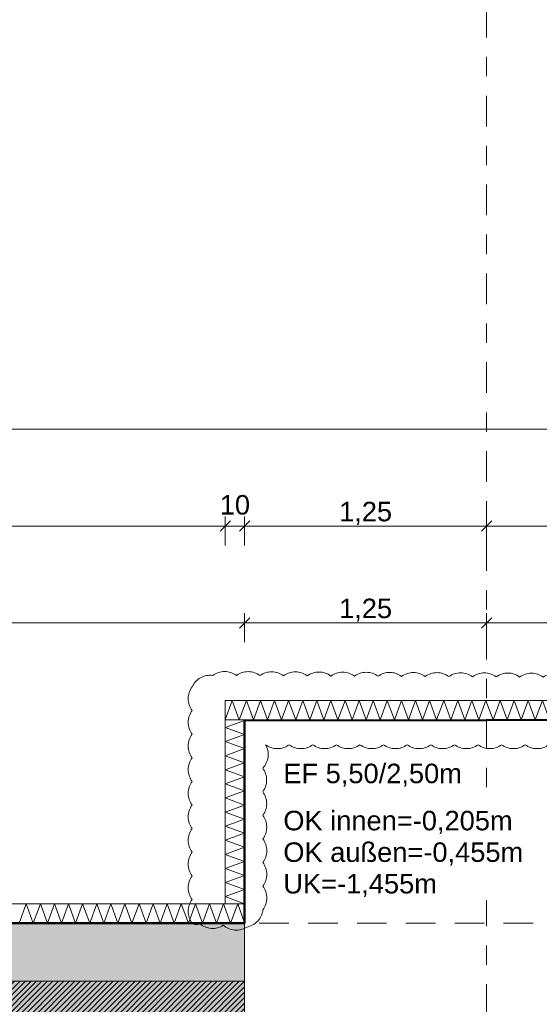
# Model space of a CAD drawing. Header units: metres. Extents: x -273 to 6, y -183 to 13.
# Tile 250 of 256: x -60.58 to -57.9, y -28.42 to -23.33. Entities that reach past the tile are written whole.
import ezdxf

# ---------------------------------------------------------------- set-up
doc = ezdxf.new("R2010")
doc.units = ezdxf.units.M
doc.header["$LTSCALE"] = 0.05
doc.header["$PDMODE"] = 1
doc.header["$PDSIZE"] = -2
doc.linetypes.add('ISO-02 Strichlinie', pattern=[3.81, 3.048, -0.762])
doc.linetypes.add('Linienart-53', pattern=[5.291531, 3.175, -1.058062, 0.352704, -0.705764])
doc.layers.get('0').update_dxf_attribs({"lineweight": 25})
for name, color, linetype, lineweight, true_color in [('00 -Bauelemente -Dämmung innen', 7, 'Continuous', 9, 0xff7fe6), ('30 -32 Gründung- 2 Flachgründungen u. Bodenplatten', 7, 'Continuous', 9, 0xff6633), ('30 -32 Gründung-4 Frostschürze', 7, 'Continuous', 9, 0x66aaff), ('70 -72 Beschriftung- 1 Beschriftung allgemein', 7, 'Continuous', 9, 0xff6633), ('70 -76 Bemaßung- 2 Allgemein', 7, 'Continuous', 5, 0x6666cc), ('70 -77 Revision- 2 Wolken', 7, 'Continuous', 18, 0x944cff)]:
    doc.layers.add(name, color=color, linetype=linetype, lineweight=lineweight, true_color=true_color)
for name, color, linetype, lineweight in [('30 -35 Decken- 2 Beläge- Dämmung', 7, 'Continuous', 9), ('70 -71 Achsen- 1 Gebäudeachsen', 7, 'Linienart-53', 18), ('Keine', 7, 'Continuous', 9)]:
    doc.layers.add(name, color=color, linetype=linetype, lineweight=lineweight)
doc.styles.add('Arial', font='arial.ttf')
doc.dimstyles.new('k+k_klein', dxfattribs={"dimtxt": 0.100689, "dimasz": 0.05302, "dimexe": 0.05, "dimexo": 0.15, "dimgap": 0.005, "dimtad": 1, "dimdec": 3, "dimtxsty": 'Arial', "dimblk": 'VW_SLASH-2', "dimblk1": 'VW_SLASH-2', "dimblk2": 'VW_SLASH-2', "dimcen": 0, "dimdle": 0.025, "dimadec": 3, "dimazin": 0, "dimtfac": 0.75, "dimtdec": 3, "dimtix": 1, "dimtmove": 0, "dimatfit": 0, "dimldrblk": 'VW_FILLEDARROW', "dimfxl": 0.1, "dimfxlon": 1, "dimfrac": 2, "dimtolj": 1, "dimarcsym": 0})

# ---------------------------------------------------------------- blocks, each defined once
blk = doc.blocks.new('_Achsen (3D)')
at = {"layer": '70 -71 Achsen- 1 Gebäudeachsen', "transparency": 33554687}
blk.add_line((-58.171, 3.8), (-58.171, -46.172), dxfattribs=at)
blk = doc.blocks.new('Gruppe-624')
at = {"color": 255, "linetype": 'Continuous', "lineweight": 5}
blk.add_wipeout([(-65.171, -27.997), (-59.421, -27.997), (-59.421, -27.897), (-65.171, -27.897)], dxfattribs=at).dxf.layer = '00 -Bauelemente -Dämmung innen'
blk = doc.blocks.new('Gruppe-625')
at = {"layer": '00 -Bauelemente -Dämmung innen', "color": 7, "transparency": 33554687, "flags": 128}
blk.add_lwpolyline([(-60.585, -27.997), (-60.5486, -27.897), (-60.5122, -27.997), (-60.4758, -27.897), (-60.4394, -27.997), (-60.403, -27.897), (-60.3666, -27.997), (-60.3302, -27.897), (-60.2938, -27.997), (-60.2574, -27.897), (-60.221, -27.997), (-60.1846, -27.897), (-60.1482, -27.997), (-60.1118, -27.897), (-60.0754, -27.997), (-60.039, -27.897), (-60.0026, -27.997), (-59.9662, -27.897), (-59.9298, -27.997), (-59.8934, -27.897), (-59.857, -27.997), (-59.8206, -27.897), (-59.7842, -27.997), (-59.7478, -27.897), (-59.7114, -27.997), (-59.675, -27.897), (-59.6387, -27.997), (-59.6023, -27.897), (-59.5659, -27.997), (-59.5295, -27.897), (-59.4931, -27.997), (-59.4567, -27.897), (-59.421, -27.995)], dxfattribs=at)
blk = doc.blocks.new('Gruppe-627')
at = {"layer": '00 -Bauelemente -Dämmung innen', "color": 7, "linetype": 'Continuous', "lineweight": 9, "transparency": 33554687}
blk.add_line((-59.421, -27.997), (-59.421, -27.897), dxfattribs=at)
blk = doc.blocks.new('Gruppe-628')
at = {"color": 7, "transparency": 33554687}
blk.add_blockref('Gruppe-627', (0, 0), dxfattribs=at)
blk = doc.blocks.new('Gruppe-629')
at = {"layer": '00 -Bauelemente -Dämmung innen', "color": 7, "linetype": 'Continuous', "lineweight": 9, "transparency": 33554687}
blk.add_line((-59.421, -27.897), (-65.171, -27.897), dxfattribs=at)
blk = doc.blocks.new('Gruppe-630')
at = {"layer": '00 -Bauelemente -Dämmung innen', "color": 7, "linetype": 'Continuous', "lineweight": 9, "transparency": 33554687}
blk.add_line((-65.171, -27.997), (-59.421, -27.997), dxfattribs=at)
blk = doc.blocks.new('Gruppe-631')
at = {"color": 7, "transparency": 33554687}
for name in ['Gruppe-629', 'Gruppe-630']:
    blk.add_blockref(name, (0, 0), dxfattribs=at)
blk = doc.blocks.new('Gruppe-632')
at = {"layer": '00 -Bauelemente -Dämmung innen', "color": 7}
blk.add_blockref('Gruppe-624', (0, 0), dxfattribs=at)
at = {"color": 7, "transparency": 33554687}
for name in ['Gruppe-628', 'Gruppe-631']:
    blk.add_blockref(name, (0, 0), dxfattribs=at)
at = {"layer": '00 -Bauelemente -Dämmung innen', "color": 7, "transparency": 33554687}
blk.add_blockref('Gruppe-625', (0, 0), dxfattribs=at)
blk = doc.blocks.new('Gruppe-633')
at = {"layer": '00 -Bauelemente -Dämmung innen', "color": 7, "transparency": 33554687}
blk.add_blockref('Gruppe-632', (0, 0), dxfattribs=at)
at = {"layer": '00 -Bauelemente -Dämmung innen', "color": 0, "flags": 1}
for tag in ['prm0_value', 'prm1_value', 'prm2_value', 'prm3_value', 'prm4_value', 'prm5_value', 'prm6_value', 'IFC_UUID', 'instanceID', 'prm0_name', 'prm0_type', 'prm1_name', 'prm1_type', 'prm2_name', 'prm2_type', 'prm3_name', 'prm3_type', 'prm4_name', 'prm4_type', 'prm5_name', 'prm5_type', 'prm6_name', 'prm6_type']:
    blk.add_attdef(tag, (-65.171, -27.997), '', height=0.00018, dxfattribs=at)
blk = doc.blocks.new('Gruppe-2149')
at = {"layer": '30 -32 Gründung- 2 Flachgründungen u. Bodenplatten', "flags": 128}
blk.add_lwpolyline([(-59.421, -26.947), (-56.921, -26.947), (-56.921, -32.447), (-59.421, -32.447)], close=True, dxfattribs=at)
at = {"color": 255}
for points in [[(-59.221, -27.3093), (-58.2926, -27.3093), (-58.2926, -27.147), (-59.221, -27.147)], [(-59.221, -27.8773), (-57.9357, -27.8773), (-57.9357, -27.3905), (-59.221, -27.3905)]]:
    blk.add_wipeout(points, dxfattribs=at).dxf.layer = '70 -72 Beschriftung- 1 Beschriftung allgemein'
at = {"layer": '70 -72 Beschriftung- 1 Beschriftung allgemein', "char_height": 0.100689, "attachment_point": 1, "line_spacing_factor": 0.970891, "style": 'Arial'}
for s, insert in [('EF 5,50/2,50m', (-59.221, -27.1741)), ('OK innen=-0,205m\\POK außen=-0,455m \\PUK=-1,455m', (-59.221, -27.4175))]:
    blk.add_mtext(s, dxfattribs=dict(at, insert=insert))
blk = doc.blocks.new('Gruppe-2561')
at = {"color": 255, "linetype": 'Continuous', "lineweight": 5}
blk.add_wipeout([(-59.421, -27.897), (-59.421, -26.947), (-59.521, -26.947), (-59.521, -27.897)], dxfattribs=at).dxf.layer = '00 -Bauelemente -Dämmung innen'
blk = doc.blocks.new('Gruppe-2562')
at = {"layer": '00 -Bauelemente -Dämmung innen', "color": 7, "transparency": 33554687, "flags": 128}
blk.add_lwpolyline([(-59.421, -27.897), (-59.521, -27.8606), (-59.421, -27.8242), (-59.521, -27.7879), (-59.421, -27.7515), (-59.521, -27.7151), (-59.421, -27.6787), (-59.521, -27.6423), (-59.421, -27.6059), (-59.521, -27.5695), (-59.421, -27.5331), (-59.521, -27.4967), (-59.421, -27.4603), (-59.521, -27.4239), (-59.421, -27.3875), (-59.521, -27.3511), (-59.421, -27.3147), (-59.521, -27.2783), (-59.421, -27.2419), (-59.521, -27.2055), (-59.421, -27.1691), (-59.521, -27.1327), (-59.421, -27.0963), (-59.521, -27.0599), (-59.421, -27.0235), (-59.521, -26.9871), (-59.421, -26.9507), (-59.4311, -26.947)], dxfattribs=at)
blk = doc.blocks.new('Gruppe-2563')
at = {"layer": '00 -Bauelemente -Dämmung innen', "color": 7, "linetype": 'Continuous', "lineweight": 9, "transparency": 33554687}
blk.add_line((-59.521, -27.897), (-59.421, -27.897), dxfattribs=at)
blk = doc.blocks.new('Gruppe-2564')
at = {"layer": '00 -Bauelemente -Dämmung innen', "color": 7, "linetype": 'Continuous', "lineweight": 9, "transparency": 33554687}
blk.add_line((-59.421, -26.947), (-59.521, -26.947), dxfattribs=at)
blk = doc.blocks.new('Gruppe-2565')
at = {"color": 7, "transparency": 33554687}
for name in ['Gruppe-2564', 'Gruppe-2563']:
    blk.add_blockref(name, (0, 0), dxfattribs=at)
blk = doc.blocks.new('Gruppe-2566')
at = {"layer": '00 -Bauelemente -Dämmung innen', "color": 7, "linetype": 'Continuous', "lineweight": 9, "transparency": 33554687}
blk.add_line((-59.521, -26.947), (-59.521, -27.897), dxfattribs=at)
blk = doc.blocks.new('Gruppe-2567')
at = {"layer": '00 -Bauelemente -Dämmung innen', "color": 7, "linetype": 'Continuous', "lineweight": 9, "transparency": 33554687}
blk.add_line((-59.421, -27.897), (-59.421, -26.947), dxfattribs=at)
blk = doc.blocks.new('Gruppe-2568')
at = {"color": 7, "transparency": 33554687}
for name in ['Gruppe-2566', 'Gruppe-2567']:
    blk.add_blockref(name, (0, 0), dxfattribs=at)
blk = doc.blocks.new('Gruppe-2569')
at = {"layer": '00 -Bauelemente -Dämmung innen', "color": 7}
blk.add_blockref('Gruppe-2561', (0, 0), dxfattribs=at)
at = {"color": 7, "transparency": 33554687}
for name in ['Gruppe-2565', 'Gruppe-2568']:
    blk.add_blockref(name, (0, 0), dxfattribs=at)
at = {"layer": '00 -Bauelemente -Dämmung innen', "color": 7, "transparency": 33554687}
blk.add_blockref('Gruppe-2562', (0, 0), dxfattribs=at)
blk = doc.blocks.new('Gruppe-2570')
at = {"layer": '00 -Bauelemente -Dämmung innen', "color": 7, "transparency": 33554687}
blk.add_blockref('Gruppe-2569', (0, 0), dxfattribs=at)
at = {"layer": '00 -Bauelemente -Dämmung innen', "color": 0, "flags": 1}
for tag in ['prm0_value', 'prm1_value', 'prm2_value', 'prm3_value', 'prm4_value', 'prm5_value', 'prm6_value', 'IFC_UUID', 'instanceID', 'prm0_name', 'prm0_type', 'prm1_name', 'prm1_type', 'prm2_name', 'prm2_type', 'prm3_name', 'prm3_type', 'prm4_name', 'prm4_type', 'prm5_name', 'prm5_type', 'prm6_name', 'prm6_type']:
    blk.add_attdef(tag, (-59.521, -27.897), '', height=0.00018, dxfattribs=at)
blk = doc.blocks.new('Gruppe-2571')
at = {"color": 255, "linetype": 'Continuous', "lineweight": 5}
blk.add_wipeout([(-59.521, -26.947), (-56.921, -26.947), (-56.921, -26.847), (-59.521, -26.847)], dxfattribs=at).dxf.layer = '00 -Bauelemente -Dämmung innen'
blk = doc.blocks.new('Gruppe-2572')
at = {"layer": '00 -Bauelemente -Dämmung innen', "color": 7, "transparency": 33554687, "flags": 128}
blk.add_lwpolyline([(-59.521, -26.947), (-59.4846, -26.847), (-59.4482, -26.947), (-59.4118, -26.847), (-59.3754, -26.947), (-59.339, -26.847), (-59.3026, -26.947), (-59.2662, -26.847), (-59.2298, -26.947), (-59.1934, -26.847), (-59.157, -26.947), (-59.1206, -26.847), (-59.0842, -26.947), (-59.0478, -26.847), (-59.0114, -26.947), (-58.975, -26.847), (-58.9386, -26.947), (-58.9023, -26.847), (-58.8659, -26.947), (-58.8295, -26.847), (-58.7931, -26.947), (-58.7567, -26.847), (-58.7203, -26.947), (-58.6839, -26.847), (-58.6475, -26.947), (-58.6111, -26.847), (-58.5747, -26.947), (-58.5383, -26.847), (-58.5019, -26.947), (-58.4655, -26.847), (-58.4291, -26.947), (-58.3927, -26.847), (-58.3563, -26.947), (-58.3199, -26.847), (-58.2835, -26.947), (-58.2471, -26.847), (-58.2107, -26.947), (-58.1743, -26.847), (-58.1379, -26.947), (-58.1015, -26.847), (-58.0651, -26.947), (-58.0287, -26.847), (-57.9923, -26.947), (-57.9559, -26.847), (-57.9195, -26.947), (-57.8831, -26.847), (-57.8467, -26.947), (-57.8103, -26.847), (-57.7739, -26.947), (-57.7375, -26.847), (-57.7011, -26.947), (-57.6648, -26.847), (-57.6284, -26.947), (-57.592, -26.847), (-57.5556, -26.947), (-57.5192, -26.847), (-57.4828, -26.947), (-57.4464, -26.847), (-57.41, -26.947), (-57.3736, -26.847), (-57.3372, -26.947), (-57.3008, -26.847), (-57.2644, -26.947), (-57.228, -26.847), (-57.1916, -26.947), (-57.1552, -26.847), (-57.1188, -26.947), (-57.0824, -26.847), (-57.046, -26.947), (-57.0096, -26.847), (-56.9732, -26.947), (-56.9368, -26.847), (-56.921, -26.8905)], dxfattribs=at)
blk = doc.blocks.new('Gruppe-2573')
at = {"layer": '00 -Bauelemente -Dämmung innen', "color": 7, "linetype": 'Continuous', "lineweight": 9, "transparency": 33554687}
blk.add_line((-59.521, -26.847), (-59.521, -26.947), dxfattribs=at)
blk = doc.blocks.new('Gruppe-2574')
at = {"layer": '00 -Bauelemente -Dämmung innen', "color": 7, "linetype": 'Continuous', "lineweight": 9, "transparency": 33554687}
blk.add_line((-56.921, -26.947), (-56.921, -26.847), dxfattribs=at)
blk = doc.blocks.new('Gruppe-2575')
at = {"color": 7, "transparency": 33554687}
for name in ['Gruppe-2573', 'Gruppe-2574']:
    blk.add_blockref(name, (0, 0), dxfattribs=at)
blk = doc.blocks.new('Gruppe-2576')
at = {"layer": '00 -Bauelemente -Dämmung innen', "color": 7, "linetype": 'Continuous', "lineweight": 9, "transparency": 33554687}
blk.add_line((-56.921, -26.847), (-59.521, -26.847), dxfattribs=at)
blk = doc.blocks.new('Gruppe-2577')
at = {"layer": '00 -Bauelemente -Dämmung innen', "color": 7, "linetype": 'Continuous', "lineweight": 9, "transparency": 33554687}
blk.add_line((-59.521, -26.947), (-56.921, -26.947), dxfattribs=at)
blk = doc.blocks.new('Gruppe-2578')
at = {"color": 7, "transparency": 33554687}
for name in ['Gruppe-2576', 'Gruppe-2577']:
    blk.add_blockref(name, (0, 0), dxfattribs=at)
blk = doc.blocks.new('Gruppe-2579')
at = {"layer": '00 -Bauelemente -Dämmung innen', "color": 7}
blk.add_blockref('Gruppe-2571', (0, 0), dxfattribs=at)
at = {"color": 7, "transparency": 33554687}
for name in ['Gruppe-2575', 'Gruppe-2578']:
    blk.add_blockref(name, (0, 0), dxfattribs=at)
at = {"layer": '00 -Bauelemente -Dämmung innen', "color": 7, "transparency": 33554687}
blk.add_blockref('Gruppe-2572', (0, 0), dxfattribs=at)
blk = doc.blocks.new('Gruppe-2580')
at = {"layer": '00 -Bauelemente -Dämmung innen', "color": 7, "transparency": 33554687}
blk.add_blockref('Gruppe-2579', (0, 0), dxfattribs=at)
at = {"layer": '00 -Bauelemente -Dämmung innen', "color": 0, "flags": 1}
for tag in ['prm0_value', 'prm1_value', 'prm2_value', 'prm3_value', 'prm4_value', 'prm5_value', 'prm6_value', 'IFC_UUID', 'instanceID', 'prm0_name', 'prm0_type', 'prm1_name', 'prm1_type', 'prm2_name', 'prm2_type', 'prm3_name', 'prm3_type', 'prm4_name', 'prm4_type', 'prm5_name', 'prm5_type', 'prm6_name', 'prm6_type']:
    blk.add_attdef(tag, (-59.521, -26.947), '', height=0.00018, dxfattribs=at)
blk = doc.blocks.new('Gruppe-2685')
at = {"layer": '70 -77 Revision- 2 Wolken', "transparency": 33554687, "flags": 128}
blk.add_lwpolyline([(-59.6916, -27.997, -0.162278), (-59.7119, -27.9361, -0.162278), (-59.6916, -27.8751, -0.162278), (-59.7119, -27.8142, -0.162278), (-59.6916, -27.7532, -0.162278), (-59.7119, -27.6922, -0.162278), (-59.6916, -27.6313, -0.162278), (-59.7119, -27.5703, -0.162278), (-59.6916, -27.5094, -0.162278), (-59.7119, -27.4484, -0.162278), (-59.6916, -27.3874, -0.162278), (-59.7119, -27.3265, -0.162278), (-59.6916, -27.2655, -0.162278), (-59.7119, -27.2046, -0.162278), (-59.6916, -27.1436, -0.162278), (-59.7119, -27.0826, -0.162278), (-59.6916, -27.0217, -0.162278), (-59.7119, -26.9607, -0.162278), (-59.6916, -26.8998, -0.162278), (-59.7119, -26.8388, -0.162278), (-59.6916, -26.7778, -0.162278), (-59.6484, -26.7303, -0.162278), (-59.5853, -26.7182, -0.162278), (-59.5242, -26.6982, -0.162278), (-59.4633, -26.7188, -0.162278), (-59.4023, -26.6988, -0.162278), (-59.3414, -26.7195, -0.162278), (-59.2803, -26.6995, -0.162278), (-59.2195, -26.7201, -0.162278), (-59.1584, -26.7001, -0.162278), (-59.0976, -26.7208, -0.162278), (-59.0365, -26.7008, -0.162278), (-58.9757, -26.7214, -0.162278), (-58.9146, -26.7014, -0.162278), (-58.8537, -26.7221, -0.162278), (-58.7927, -26.7021, -0.162278), (-58.7318, -26.7227, -0.162278), (-58.6708, -26.7027, -0.162278), (-58.6099, -26.7234, -0.162278), (-58.5488, -26.7034, -0.162278), (-58.488, -26.724, -0.162278), (-58.4269, -26.704, -0.162278), (-58.3661, -26.7247, -0.162278), (-58.305, -26.7047, -0.162278), (-58.2441, -26.7253, -0.162278), (-58.1831, -26.7053, -0.162278), (-58.1222, -26.7259, -0.162278), (-58.0612, -26.706, -0.162278), (-58.0003, -26.7266, -0.162278), (-57.9392, -26.7066, -0.162278), (-57.8784, -26.7272, -0.162278), (-57.8173, -26.7072, -0.162278), (-57.7565, -26.7279, -0.162278), (-57.6954, -26.7079, -0.162278), (-57.6346, -26.7285, -0.162278), (-57.5735, -26.7085, -0.162278), (-57.5126, -26.7292, -0.162278), (-57.4516, -26.7092, -0.162278), (-57.3907, -26.7298, -0.162278), (-57.3297, -26.7098, -0.162278), (-57.2688, -26.7305, -0.162278), (-57.2077, -26.7105, -0.162278), (-57.1469, -26.7311, -0.162278), (-57.0858, -26.7111, -0.162278), (-57.025, -26.7318, -0.162278), (-56.9639, -26.7118, -0.162278), (-56.903, -26.7324, -0.162278), (-56.842, -26.7124, -0.162278), (-56.7811, -26.7331, -0.162278), (-56.7175, -26.724, -0.162278), (-56.6612, -26.755, -0.162278), (-56.6416, -26.8162, -0.162278), (-56.6627, -26.8769, -0.162278), (-56.6431, -26.9381, -0.162278), (-56.6642, -26.9988, -0.162278), (-56.6446, -27.06, -0.162278), (-56.6657, -27.1207, -0.162278), (-56.6461, -27.1819, -0.162278), (-56.6671, -27.2426, -0.162278), (-56.6476, -27.3038, -0.162278), (-56.6686, -27.3645, -0.162278), (-56.649, -27.4257, -0.162278), (-56.6701, -27.4864, -0.162278), (-56.6505, -27.5476, -0.162278), (-56.6716, -27.6083, -0.162278), (-56.652, -27.6695, -0.162278), (-56.6731, -27.7303, -0.162278), (-56.6535, -27.7915, -0.162278), (-56.6746, -27.8522, -0.162278), (-56.655, -27.9134, -0.162278), (-56.6761, -27.9741, -0.162278), (-56.7312, -28.007, -0.162278), (-56.7951, -28.0003, -0.162278), (-56.8563, -28.02, -0.162278), (-56.917, -27.999, -0.162278), (-56.9782, -28.0188, -0.162278), (-57.039, -27.9978, -0.162278), (-57.1017, -27.9838, -0.162278), (-57.1435, -27.935, -0.162278), (-57.162, -27.8735, -0.162278), (-57.1398, -27.8132, -0.162278), (-57.1583, -27.7516, -0.162278), (-57.1362, -27.6913, -0.162278), (-57.1547, -27.6298, -0.162278), (-57.1326, -27.5694, -0.162278), (-57.1511, -27.5079, -0.162278), (-57.129, -27.4476, -0.162278), (-57.1475, -27.386, -0.162278), (-57.1254, -27.3257, -0.162278), (-57.1439, -27.2642, -0.162278), (-57.1218, -27.2038, -0.162278), (-57.1403, -27.1423, -0.162278), (-57.1181, -27.082, -0.162278), (-57.18, -27.0992, -0.162278), (-57.2399, -27.0758, -0.162278), (-57.3009, -27.0962, -0.162278), (-57.3618, -27.0758, -0.162278), (-57.4228, -27.0962, -0.162278), (-57.4837, -27.0759, -0.162278), (-57.5447, -27.0962, -0.162278), (-57.6057, -27.0759, -0.162278), (-57.6666, -27.0962, -0.162278), (-57.7276, -27.0759, -0.162278), (-57.7885, -27.0962, -0.162278), (-57.8495, -27.0759, -0.162278), (-57.9105, -27.0962, -0.162278), (-57.9714, -27.0759, -0.162278), (-58.0324, -27.0963, -0.162278), (-58.0933, -27.0759, -0.162278), (-58.1543, -27.0963, -0.162278), (-58.2153, -27.076, -0.162278), (-58.2762, -27.0963, -0.162278), (-58.3372, -27.076, -0.162278), (-58.3981, -27.0963, -0.162278), (-58.4591, -27.076, -0.162278), (-58.5201, -27.0963, -0.162278), (-58.581, -27.076, -0.162278), (-58.642, -27.0963, -0.162278), (-58.7029, -27.076, -0.162278), (-58.7639, -27.0964, -0.162278), (-58.8249, -27.076, -0.162278), (-58.8858, -27.0964, -0.162278), (-58.9468, -27.0761, -0.162278), (-59.0077, -27.0964, -0.162278), (-59.0687, -27.0761, -0.162278), (-59.1297, -27.0964, -0.162278), (-59.1906, -27.0761, -0.162278), (-59.2516, -27.0964, -0.162278), (-59.3125, -27.0761, -0.162278), (-59.2999, -27.1391, -0.162278), (-59.3275, -27.1971, -0.162278), (-59.3071, -27.258, -0.162278), (-59.3273, -27.319, -0.162278), (-59.3069, -27.3799, -0.162278), (-59.3271, -27.4409, -0.162278), (-59.3067, -27.5019, -0.162278), (-59.3269, -27.5629, -0.162278), (-59.3064, -27.6238, -0.162278), (-59.3267, -27.6848, -0.162278), (-59.3062, -27.7457, -0.162278), (-59.3265, -27.8067, -0.162278), (-59.306, -27.8676, -0.162278), (-59.3262, -27.9286, -0.162278), (-59.3532, -27.9869, -0.162278), (-59.4098, -28.0174, -0.162278), (-59.472, -28.0333, -0.162278), (-59.5314, -28.0086, -0.162278), (-59.5936, -28.0245, -0.162278), (-59.653, -27.9998, -0.162278), (-59.6727, -28.0049, -0.162278), (-59.6916, -27.997)], format="xyb", close=True, dxfattribs=at)
blk = doc.blocks.new('_FU_2D LP5 (2D)')
at = {"layer": '30 -35 Decken- 2 Beläge- Dämmung', "linetype": 'Continuous', "lineweight": 18, "true_color": 0xd9d9d9}
h = blk.add_hatch(dxfattribs=at)
h.set_pattern_fill('Schraffur grau', color=254, style=0, pattern_type=2)
h.set_pattern_definition([(45, (-88.613402, -25.839444), (0.014142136, -0.014142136), [])])
h.paths.add_polyline_path([(-75.77099996, -21.84704198), (-74.77099996, -21.84704198), (-74.77099996, -20.54704198), (-75.67099996, -20.54704198), (-75.67099996, -14.84704198), (-79.77099996, -14.84704198), (-79.77099996, -29.09704198), (-80.92099996, -29.09704198), (-80.92099996, -29.93902719), (-80.92109109, -29.93902719), (-80.92109109, -33.19704198), (-84.92099996, -33.19704198), (-84.92099996, -29.93902719), (-84.92109109, -29.93902719), (-84.92109109, -29.09704198), (-89.17099996, -29.09704198), (-89.17099996, -33.19704198), (-93.17109109, -33.19704198), (-93.17109109, -29.09704198), (-98.82099996, -29.09704198), (-98.82099996, -34.09704198), (-75.67099996, -34.09704198), (-75.67099996, -30.59704198), (-73.67099996, -30.59704198), (-73.67099996, -35.19704198), (-74.57099996, -35.19704198), (-74.57099996, -38.67204198), (-73.89599996, -38.67204198), (-73.89599996, -39.34704198), (-67.52099996, -39.34704198), (-67.52099996, -38.34704198), (-65.32099996, -38.34704198), (-65.32099996, -39.34704198), (-59.27099996, -39.34704198), (-59.27099996, -38.34704198), (-57.07099996, -38.34704198), (-57.07099996, -39.34704198), (-50.67099996, -39.34704198), (-50.67099996, -28.29704198), (-56.92099996, -28.29704198), (-56.92099996, -32.44704198), (-59.42099996, -32.44704198), (-59.42099996, -28.29704198), (-65.17099996, -28.29704198), (-65.17099996, -32.44704198), (-67.67099996, -32.44704198), (-67.67099996, -28.29704198), (-73.57099996, -28.29704198), (-73.57099996, -29.29704198), (-75.77099996, -29.29704198), (-75.77099996, -27.09704198), (-74.77099996, -27.09704198), (-74.77099996, -24.04704198), (-75.77099996, -24.04704198)])
at = {"layer": '30 -35 Decken- 2 Beläge- Dämmung', "flags": 128}
blk.add_lwpolyline([(-59.42099996, -32.44704198), (-59.42099996, -28.29704198), (-65.17099996, -28.29704198), (-65.17099996, -32.44704198)], dxfattribs=at)
at = {"layer": '00 -Bauelemente -Dämmung innen', "color": 7}
blk.add_blockref('Gruppe-633', (0, 0), dxfattribs=at)
at = {"layer": '30 -32 Gründung- 2 Flachgründungen u. Bodenplatten', "color": 7}
blk.add_blockref('Gruppe-2149', (0, 0), dxfattribs=at)
at = {"layer": '30 -32 Gründung-4 Frostschürze', "linetype": 'Continuous', "lineweight": 0, "transparency": 33554534}
blk.add_hatch(color=161, dxfattribs=at).paths.add_polyline_path([(-65.17099996, -27.99704198), (-59.42099996, -27.99704198), (-59.42099996, -28.29704198), (-65.17099996, -28.29704198)])
at = {"layer": 'Keine', "linetype": 'Continuous', "lineweight": 0, "transparency": 33554511}
h = blk.add_hatch(color=43, dxfattribs=at)
h.paths.add_polyline_path([(-75.67109109, -30.59704198), (-73.67099996, -30.59704198), (-73.67099996, -35.19704198), (-74.57099996, -35.19704198), (-74.57099996, -38.67204198), (-73.89599996, -38.67204198), (-73.89599996, -39.34704198), (-67.52099996, -39.34704198), (-67.52099996, -38.34704198), (-65.32099996, -38.34704198), (-65.32099996, -39.34704198), (-59.27099996, -39.34704198), (-59.27099996, -38.34704198), (-57.07099996, -38.34704198), (-57.07099996, -39.34704198), (-50.67099996, -39.34704198), (-50.67099996, -28.29704198), (-56.92099996, -28.29704198), (-56.92099996, -32.44704198), (-59.42099996, -32.44704198), (-59.42099996, -28.29704198), (-65.17099996, -28.29704198), (-65.17099996, -32.44704198), (-67.67099996, -32.44704198), (-67.67099996, -28.29704198), (-73.57099996, -28.29704198), (-73.57099996, -29.29704198), (-75.77099996, -29.29704198), (-75.77099996, -27.09704198), (-74.77099996, -27.09704198), (-74.77099996, -24.04704198), (-75.77099996, -24.04704198), (-75.77099996, -21.84704198), (-74.77099996, -21.84704198), (-74.77099996, -20.54704198), (-75.67109109, -20.54704198), (-75.67109109, -10.69704198), (-75.42109109, -10.69704198), (-75.42109109, -9.44704198), (-81.42109109, -9.44704198), (-81.42109109, -13.94704198), (-84.42109109, -13.94704198), (-84.42109109, -6.44704198), (-81.95609109, -6.44704198), (-81.95609109, -3.29008264), (-84.69599996, -3.29008264), (-84.69599996, -0.54704198), (-88.07099996, -0.54704198), (-88.07099996, -2.44704198), (-89.37099996, -2.44704198), (-89.37099996, -0.54704198), (-89.57099996, -0.54704198), (-89.57099996, -2.89008719), (-92.77099996, -2.89008719), (-92.77099996, -0.54704198), (-93.72109109, -0.54704198), (-93.72109109, -8.09704198), (-92.67109109, -8.09704198), (-92.67109109, -6.44704198), (-89.67109109, -6.44704198), (-89.67109109, -13.94704198), (-92.67109109, -13.94704198), (-92.67109109, -9.29704198), (-98.82109109, -9.29704198), (-98.82109109, -11.09704198), (-94.09609109, -11.09704198), (-94.09609109, -23.54704198), (-98.82109109, -23.54704198), (-98.82109109, -34.09704198), (-75.67109109, -34.09704198)])
h.paths.add_polyline_path([(-89.17109109, -33.19704198), (-93.17109109, -33.19704198), (-93.17109109, -29.19704198), (-89.17109109, -29.19704198)])
h.paths.add_polyline_path([(-84.92109109, -29.19704198), (-80.92109109, -29.19704198), (-80.92109109, -33.19704198), (-84.92109109, -33.19704198)])
h.paths.add_polyline_path([(-85.12109109, -17.39704198), (-80.72109109, -17.39704198), (-80.72109109, -25.49704198), (-85.12109109, -25.49704198)])
h.paths.add_polyline_path([(-88.97109109, -25.49704198), (-93.37109109, -25.49704198), (-93.37109109, -17.39704198), (-88.97109109, -17.39704198)])
at = {"layer": '30 -32 Gründung- 2 Flachgründungen u. Bodenplatten', "linetype": 'ISO-02 Strichlinie'}
blk.add_line((-56.92099996, -27.99704198), (-59.42099996, -27.99704198), dxfattribs=at)
at = {"layer": '30 -32 Gründung-4 Frostschürze', "flags": 128}
blk.add_lwpolyline([(-65.17099996, -27.99704198), (-59.42099996, -27.99704198), (-59.42099996, -28.29704198), (-65.17099996, -28.29704198)], close=True, dxfattribs=at)
at = {"layer": 'Keine', "flags": 128}
blk.add_lwpolyline([(-59.42099996, -32.44704198), (-59.42099996, -28.29704198), (-65.17099996, -28.29704198), (-65.17099996, -32.44704198)], dxfattribs=at)
at = {"layer": '00 -Bauelemente -Dämmung innen', "color": 7}
blk.add_blockref('Gruppe-2570', (0, 0), dxfattribs=at)
blk.add_blockref('Gruppe-2580', (0, 0), dxfattribs=at)
at = {"layer": '70 -72 Beschriftung- 1 Beschriftung allgemein', "color": 103, "lineweight": 50, "true_color": 0x66cc7f, "flags": 128}
blk.add_lwpolyline([(-73.67099996, -20.14704198), (-68.12099996, -20.14704198), (-68.12099996, -21.64704198), (-64.72099996, -21.64704198), (-64.72099996, -20.14704198), (-59.67099996, -20.14704198), (-59.67099996, -21.44704198), (-56.67099996, -21.44704198), (-56.67099996, -20.14704198), (-51.84599996, -20.14704198), (-51.84599996, -20.94704198), (-50.67099996, -20.94704198), (-50.67099996, -27.99704198), (-56.92099996, -27.99704198), (-56.92099996, -26.94704198), (-59.42099996, -26.95071937), (-59.42099996, -27.99704198), (-65.17099996, -27.99704198), (-65.17099996, -26.94704198), (-67.67099996, -26.94704198), (-67.67099996, -27.99704198), (-73.57099996, -27.99704198)], dxfattribs=at)
at = {"layer": '70 -77 Revision- 2 Wolken'}
blk.add_blockref('Gruppe-2685', (0, 0), dxfattribs=at)
blk = doc.blocks.new('VW_SLASH-2')
at = {"color": 0, "linetype": 'ByBlock', "lineweight": -2, "transparency": 16777216}
blk.add_line((0.472, 0), (-1, 0), dxfattribs=at)
at = {"color": 0, "lineweight": 5, "transparency": 16777216, "flags": 128}
blk.add_lwpolyline([(0.5, 0.5), (-0.5, -0.5)], dxfattribs=at)
blk = doc.blocks.new('*D3821')
at = {"layer": '70 -76 Bemaßung- 2 Allgemein', "color": 0, "lineweight": -2}
for p, q in [((-65.171, -26.547), (-65.171, -26.397)), ((-59.421, -26.547), (-59.421, -26.397)), ((-59.474, -26.447), (-65.118, -26.447))]:
    blk.add_line(p, q, dxfattribs=at)
at = {"layer": 'Defpoints', "color": 0}
for p in [(-65.171, -26.447), (-65.171, -26.947), (-59.421, -26.947)]:
    blk.add_point(p, dxfattribs=at)
at = {"layer": '70 -76 Bemaßung- 2 Allgemein', "color": 0, "lineweight": -2, "xscale": 0.05302001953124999, "yscale": 0.05302001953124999, "zscale": 0.05302001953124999, "rotation": 180}
blk.add_blockref('VW_SLASH-2', (-65.171, -26.447), dxfattribs=at)
at = {"layer": '70 -76 Bemaßung- 2 Allgemein', "color": 0, "lineweight": -2, "xscale": 0.05302001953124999, "yscale": 0.05302001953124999, "zscale": 0.05302001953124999}
blk.add_blockref('VW_SLASH-2', (-59.421, -26.447), dxfattribs=at)
at = {"layer": '70 -76 Bemaßung- 2 Allgemein', "color": 0, "insert": (-62.296, -26.3818), "char_height": 0.10069, "attachment_point": 5, "style": 'Arial'}
blk.add_mtext('\\A1;5,75', dxfattribs=at)
blk = doc.blocks.new('VW_FILLEDARROW')
at = {"linetype": 'Continuous', "lineweight": 0, "transparency": 16777216}
blk.add_hatch(color=0, dxfattribs=at).paths.add_polyline_path([(-2.829, 0.758), (0, 0), (-2.829, -0.758)])
at = {"color": 0, "lineweight": 5, "transparency": 16777216, "flags": 128}
blk.add_lwpolyline([(-2.829, 0.758), (0, 0), (-2.829, -0.758)], close=True, dxfattribs=at)
blk = doc.blocks.new('*D3822')
at = {"layer": '70 -76 Bemaßung- 2 Allgemein', "color": 0, "lineweight": -2}
for p, q in [((-59.421, -26.547), (-59.421, -26.397)), ((-58.171, -26.547), (-58.171, -26.397)), ((-58.224, -26.447), (-59.368, -26.447))]:
    blk.add_line(p, q, dxfattribs=at)
at = {"layer": 'Defpoints', "color": 0}
for p in [(-59.421, -26.447), (-59.421, -26.947), (-58.171, -26.947)]:
    blk.add_point(p, dxfattribs=at)
at = {"layer": '70 -76 Bemaßung- 2 Allgemein', "color": 0, "lineweight": -2, "xscale": 0.05302001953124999, "yscale": 0.05302001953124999, "zscale": 0.05302001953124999, "rotation": 180}
blk.add_blockref('VW_SLASH-2', (-59.421, -26.447), dxfattribs=at)
at = {"layer": '70 -76 Bemaßung- 2 Allgemein', "color": 0, "lineweight": -2, "xscale": 0.05302001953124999, "yscale": 0.05302001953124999, "zscale": 0.05302001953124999}
blk.add_blockref('VW_SLASH-2', (-58.171, -26.447), dxfattribs=at)
at = {"layer": '70 -76 Bemaßung- 2 Allgemein', "color": 0, "insert": (-58.796, -26.3816), "char_height": 0.10069, "attachment_point": 5, "style": 'Arial'}
blk.add_mtext('\\A1;1,25', dxfattribs=at)
blk = doc.blocks.new('*D3823')
at = {"layer": '70 -76 Bemaßung- 2 Allgemein', "color": 0, "lineweight": -2}
for p, q in [((-58.171, -26.547), (-58.171, -26.397)), ((-56.921, -26.547), (-56.921, -26.397)), ((-56.974, -26.447), (-58.118, -26.447))]:
    blk.add_line(p, q, dxfattribs=at)
at = {"layer": 'Defpoints', "color": 0}
for p in [(-58.171, -26.447), (-58.171, -26.947), (-56.921, -26.947)]:
    blk.add_point(p, dxfattribs=at)
at = {"layer": '70 -76 Bemaßung- 2 Allgemein', "color": 0, "lineweight": -2, "xscale": 0.05302001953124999, "yscale": 0.05302001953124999, "zscale": 0.05302001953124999, "rotation": 180}
blk.add_blockref('VW_SLASH-2', (-58.171, -26.447), dxfattribs=at)
at = {"layer": '70 -76 Bemaßung- 2 Allgemein', "color": 0, "lineweight": -2, "xscale": 0.05302001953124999, "yscale": 0.05302001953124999, "zscale": 0.05302001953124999}
blk.add_blockref('VW_SLASH-2', (-56.921, -26.447), dxfattribs=at)
at = {"layer": '70 -76 Bemaßung- 2 Allgemein', "color": 0, "insert": (-57.546, -26.3816), "char_height": 0.10069, "attachment_point": 5, "style": 'Arial'}
blk.add_mtext('\\A1;1,25', dxfattribs=at)
blk = doc.blocks.new('*D3833')
at = {"layer": '70 -76 Bemaßung- 2 Allgemein', "color": 0, "lineweight": -2}
for p, q in [((-65.071, -26.047), (-65.071, -25.897)), ((-59.521, -26.047), (-59.521, -25.897)), ((-59.574, -25.947), (-65.018, -25.947))]:
    blk.add_line(p, q, dxfattribs=at)
at = {"layer": 'Defpoints', "color": 0}
for p in [(-65.071, -25.947), (-65.071, -26.847), (-59.521, -26.847)]:
    blk.add_point(p, dxfattribs=at)
at = {"layer": '70 -76 Bemaßung- 2 Allgemein', "color": 0, "lineweight": -2, "xscale": 0.05302001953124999, "yscale": 0.05302001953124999, "zscale": 0.05302001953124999, "rotation": 180}
blk.add_blockref('VW_SLASH-2', (-65.071, -25.947), dxfattribs=at)
at = {"layer": '70 -76 Bemaßung- 2 Allgemein', "color": 0, "lineweight": -2, "xscale": 0.05302001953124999, "yscale": 0.05302001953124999, "zscale": 0.05302001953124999}
blk.add_blockref('VW_SLASH-2', (-59.521, -25.947), dxfattribs=at)
at = {"layer": '70 -76 Bemaßung- 2 Allgemein', "color": 0, "insert": (-62.296, -25.8818), "char_height": 0.10069, "attachment_point": 5, "style": 'Arial'}
blk.add_mtext('\\A1;5,55', dxfattribs=at)
blk = doc.blocks.new('*D3834')
at = {"layer": '70 -76 Bemaßung- 2 Allgemein', "color": 0, "lineweight": -2}
for p, q in [((-59.521, -26.047), (-59.521, -25.897)), ((-59.421, -26.047), (-59.421, -25.897)), ((-59.574, -25.947), (-59.627, -25.947)), ((-59.421, -25.947), (-59.521, -25.947)), ((-59.368, -25.947), (-59.315, -25.947))]:
    blk.add_line(p, q, dxfattribs=at)
at = {"layer": 'Defpoints', "color": 0}
for p in [(-59.521, -25.947), (-59.521, -26.847), (-59.421, -26.947)]:
    blk.add_point(p, dxfattribs=at)
at = {"layer": '70 -76 Bemaßung- 2 Allgemein', "color": 0, "lineweight": -2, "xscale": 0.05302001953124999, "yscale": 0.05302001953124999, "zscale": 0.05302001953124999}
blk.add_blockref('VW_SLASH-2', (-59.521, -25.947), dxfattribs=at)
at = {"layer": '70 -76 Bemaßung- 2 Allgemein', "color": 0, "lineweight": -2, "xscale": 0.05302001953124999, "yscale": 0.05302001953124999, "zscale": 0.05302001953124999, "rotation": 180}
blk.add_blockref('VW_SLASH-2', (-59.421, -25.947), dxfattribs=at)
at = {"layer": '70 -76 Bemaßung- 2 Allgemein', "color": 0, "insert": (-59.471, -25.8381), "char_height": 0.10069, "attachment_point": 5, "style": 'Arial'}
blk.add_mtext('\\A1;10', dxfattribs=at)
blk = doc.blocks.new('*D3835')
at = {"layer": '70 -76 Bemaßung- 2 Allgemein', "color": 0, "lineweight": -2}
for p, q in [((-59.421, -26.047), (-59.421, -25.897)), ((-58.171, -26.047), (-58.171, -25.897)), ((-58.224, -25.947), (-59.368, -25.947))]:
    blk.add_line(p, q, dxfattribs=at)
at = {"layer": 'Defpoints', "color": 0}
for p in [(-59.421, -25.947), (-59.421, -26.947), (-58.171, -26.947)]:
    blk.add_point(p, dxfattribs=at)
at = {"layer": '70 -76 Bemaßung- 2 Allgemein', "color": 0, "lineweight": -2, "xscale": 0.05302001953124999, "yscale": 0.05302001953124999, "zscale": 0.05302001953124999, "rotation": 180}
blk.add_blockref('VW_SLASH-2', (-59.421, -25.947), dxfattribs=at)
at = {"layer": '70 -76 Bemaßung- 2 Allgemein', "color": 0, "lineweight": -2, "xscale": 0.05302001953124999, "yscale": 0.05302001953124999, "zscale": 0.05302001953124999}
blk.add_blockref('VW_SLASH-2', (-58.171, -25.947), dxfattribs=at)
at = {"layer": '70 -76 Bemaßung- 2 Allgemein', "color": 0, "insert": (-58.796, -25.8816), "char_height": 0.10069, "attachment_point": 5, "style": 'Arial'}
blk.add_mtext('\\A1;1,25', dxfattribs=at)
blk = doc.blocks.new('*D3836')
at = {"layer": '70 -76 Bemaßung- 2 Allgemein', "color": 0, "lineweight": -2}
for p, q in [((-58.171, -26.047), (-58.171, -25.897)), ((-56.921, -26.047), (-56.921, -25.897)), ((-56.974, -25.947), (-58.118, -25.947))]:
    blk.add_line(p, q, dxfattribs=at)
at = {"layer": 'Defpoints', "color": 0}
for p in [(-58.171, -25.947), (-58.171, -26.947), (-56.921, -26.947)]:
    blk.add_point(p, dxfattribs=at)
at = {"layer": '70 -76 Bemaßung- 2 Allgemein', "color": 0, "lineweight": -2, "xscale": 0.05302001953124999, "yscale": 0.05302001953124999, "zscale": 0.05302001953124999, "rotation": 180}
blk.add_blockref('VW_SLASH-2', (-58.171, -25.947), dxfattribs=at)
at = {"layer": '70 -76 Bemaßung- 2 Allgemein', "color": 0, "lineweight": -2, "xscale": 0.05302001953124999, "yscale": 0.05302001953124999, "zscale": 0.05302001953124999}
blk.add_blockref('VW_SLASH-2', (-56.921, -25.947), dxfattribs=at)
at = {"layer": '70 -76 Bemaßung- 2 Allgemein', "color": 0, "insert": (-57.546, -25.8816), "char_height": 0.10069, "attachment_point": 5, "style": 'Arial'}
blk.add_mtext('\\A1;1,25', dxfattribs=at)
blk = doc.blocks.new('*D3841')
at = {"layer": '70 -76 Bemaßung- 2 Allgemein', "color": 0, "lineweight": -2}
for p, q in [((-73.571, -25.547), (-73.571, -25.397)), ((-50.671, -25.547), (-50.671, -25.397)), ((-50.724, -25.447), (-73.518, -25.447))]:
    blk.add_line(p, q, dxfattribs=at)
at = {"layer": 'Defpoints', "color": 0}
for p in [(-73.571, -25.447), (-73.571, -27.097), (-50.671, -27.997)]:
    blk.add_point(p, dxfattribs=at)
at = {"layer": '70 -76 Bemaßung- 2 Allgemein', "color": 0, "lineweight": -2, "xscale": 0.05302001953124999, "yscale": 0.05302001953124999, "zscale": 0.05302001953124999, "rotation": 180}
blk.add_blockref('VW_SLASH-2', (-73.571, -25.447), dxfattribs=at)
at = {"layer": '70 -76 Bemaßung- 2 Allgemein', "color": 0, "lineweight": -2, "xscale": 0.05302001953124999, "yscale": 0.05302001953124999, "zscale": 0.05302001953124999}
blk.add_blockref('VW_SLASH-2', (-50.671, -25.447), dxfattribs=at)
at = {"layer": '70 -76 Bemaßung- 2 Allgemein', "color": 0, "insert": (-62.121, -25.3816), "char_height": 0.10069, "attachment_point": 5, "style": 'Arial'}
blk.add_mtext('\\A1;22,90', dxfattribs=at)
blk = doc.blocks.new('Gruppe-2824')
at = {"layer": '70 -76 Bemaßung- 2 Allgemein'}
for base, p1, p2, text, picture, middle in [((-65.17099996, -26.44704198), (-59.42099996, -26.94704198), (-65.17099996, -26.94704198), '5,75', '*D3821', (-62.29599996, -26.38177982)), ((-59.42099996, -26.44704198), (-58.17099996, -26.94704198), (-59.42099996, -26.94704198), '1,25', '*D3822', (-58.79599996, -26.38157844)), ((-58.17099996, -26.44704198), (-56.92099996, -26.94704198), (-58.17099996, -26.94704198), '1,25', '*D3823', (-57.54599996, -26.38157844))]:
    dim = blk.add_linear_dim(base=base, p1=p1, p2=p2, text=text, dimstyle='k+k_klein', override={"dimtxt": 0.100689, "dimgap": 0.005, "dimdec": 8, "dimpost": '<>', "dimtxsty": 'Arial', "dimtmove": 2}, dxfattribs=at)
    dim.commit()
    dim.dimension.update_dxf_attribs({"geometry": picture, "text_midpoint": middle})
blk = doc.blocks.new('Gruppe-2825')
at = {"layer": '70 -76 Bemaßung- 2 Allgemein'}
for base, p1, p2, text, override, picture, middle in [((-59.52099996, -25.94704198), (-59.42099996, -26.94704198), (-59.52099996, -26.84704198), '10', {"dimtxt": 0.100689, "dimgap": 0.005, "dimdec": 8, "dimpost": '<>', "dimtxsty": 'Arial', "dimtix": 0, "dimtmove": 2}, '*D3834', (-59.47099996, -25.83814042)), ((-65.07099996, -25.94704198), (-59.52099996, -26.84704198), (-65.07099996, -26.84704198), '5,55', {"dimtxt": 0.100689, "dimgap": 0.005, "dimdec": 8, "dimpost": '<>', "dimtxsty": 'Arial', "dimtmove": 2}, '*D3833', (-62.29599996, -25.88177982)), ((-59.42099996, -25.94704198), (-58.17099996, -26.94704198), (-59.42099996, -26.94704198), '1,25', {"dimtxt": 0.100689, "dimgap": 0.005, "dimdec": 8, "dimpost": '<>', "dimtxsty": 'Arial', "dimtmove": 2}, '*D3835', (-58.79599996, -25.88157844)), ((-58.17099996, -25.94704198), (-56.92099996, -26.94704198), (-58.17099996, -26.94704198), '1,25', {"dimtxt": 0.100689, "dimgap": 0.005, "dimdec": 8, "dimpost": '<>', "dimtxsty": 'Arial', "dimtmove": 2}, '*D3836', (-57.54599996, -25.88157844))]:
    dim = blk.add_linear_dim(base=base, p1=p1, p2=p2, text=text, dimstyle='k+k_klein', override=override, dxfattribs=at)
    dim.commit()
    dim.dimension.update_dxf_attribs({"geometry": picture, "text_midpoint": middle})
blk = doc.blocks.new('_FU_2D Bemaßung_ Beschriftung (3D)')
at = {"layer": '70 -76 Bemaßung- 2 Allgemein'}
for name in ['Gruppe-2825', 'Gruppe-2824']:
    blk.add_blockref(name, (0, 0), dxfattribs=at)
dim = blk.add_linear_dim(base=(-73.57099996, -25.44704198), p1=(-50.67099996, -27.99704198), p2=(-73.57099996, -27.09704198), text='22,90', dimstyle='k+k_klein', override={"dimtxt": 0.100689, "dimgap": 0.005, "dimdec": 8, "dimpost": '<>', "dimtxsty": 'Arial', "dimtmove": 2}, dxfattribs=at)
dim.commit()
dim.dimension.update_dxf_attribs({"geometry": '*D3841', "text_midpoint": (-62.12099996, -25.38157844)})

msp = doc.modelspace()

# ---------------------------------------------------------------- block references
at = {"layer": 'Keine', "color": 1}
msp.add_blockref('_Achsen (3D)', (0, 0), dxfattribs=at)

# ---------------------------------------------------------------- next in the draw order: block references
msp.add_blockref('_FU_2D LP5 (2D)', (0, 0), dxfattribs=at)

# ---------------------------------------------------------------- next in the draw order: block references
msp.add_blockref('_FU_2D Bemaßung_ Beschriftung (3D)', (0, 0), dxfattribs=at)

doc.saveas('drawing.dxf')
